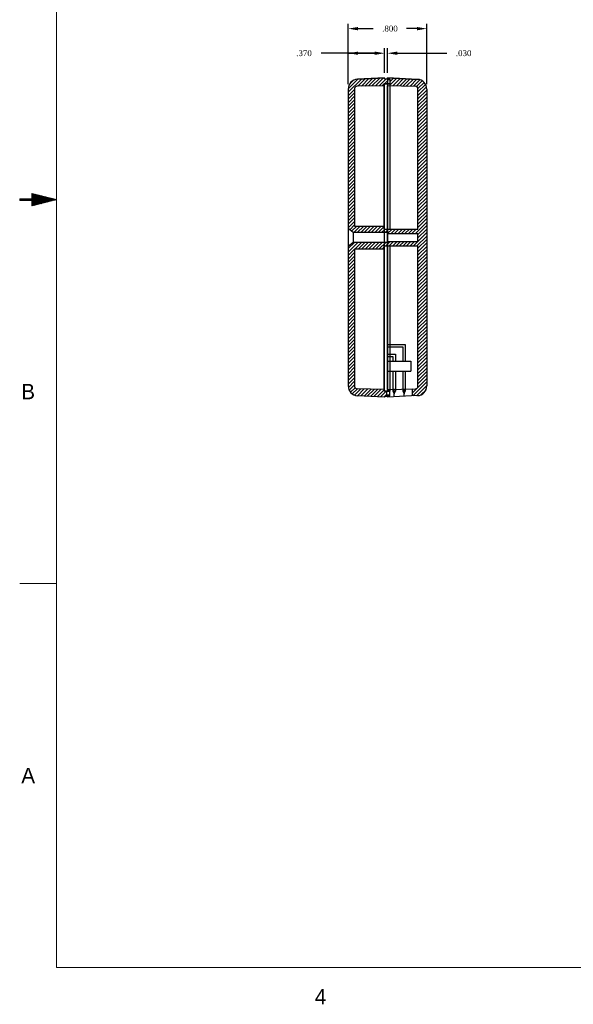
# Model space of a CAD drawing. Header units: millimetres. Extents: x -0.3 to 64.6, y -4.6 to 34.
# Tile 2 of 8: x 16 to 21.7, y 17.6 to 27.6. Entities that reach past the tile are written whole.
import ezdxf
from ezdxf.enums import TextEntityAlignment as Align

# ---------------------------------------------------------------- set-up
doc = ezdxf.new("R2010")
doc.units = ezdxf.units.MM
doc.header["$MEASUREMENT"] = 0
doc.layers.add('BORDER', color=1, linetype='Continuous', lineweight=5)
for name, color, linetype in [('Bottom_C10 Case', 213, 'Continuous'), ('Case Bottom', 10, 'Continuous'), ('Case Top', 40, 'Continuous'), ('Dimension-Text', 4, 'Continuous'), ('HPA665 Case', 3, 'Continuous'), ('HPA665_pcb Outline', 81, 'Continuous'), ('PEC04DBAN', 31, 'Continuous')]:
    doc.layers.add(name, color=color, linetype=linetype)
doc.styles.get("Standard").update_dxf_attribs({"font": 'TIMES.TTF'})
doc.styles.add('TXT', font='txt')
doc.dimstyles.get("Standard").update_dxf_attribs({"dimtxt": 0.06, "dimasz": 0.1, "dimexe": 0.05, "dimexo": 0.05, "dimgap": 0.09, "dimtad": 0, "dimtih": 1, "dimtoh": 1, "dimdec": 3, "dimzin": 4, "dimdsep": 46, "dimtxsty": 'Standard', "dimcen": 0.09, "dimadec": 0, "dimazin": 0, "dimtfac": 1, "dimtdec": 3, "dimtofl": 0, "dimtmove": 0, "dimatfit": 3, "dimfxl": 1, "dimtolj": 1, "dimtzin": 0, "dimarcsym": 0})
pattern_1 = [(45, (24.17033, 27.432973), (-0.01767767, 0.01767767), [])]

# ---------------------------------------------------------------- blocks, each defined once
blk = doc.blocks.new('*D20')
at = {"layer": 'Defpoints', "color": 0}
for p in [(20.17, 27.558), (19.37, 26.944), (20.17, 26.942)]:
    blk.add_point(p, dxfattribs=at)
at = {"layer": 'Dimension-Text', "color": 0, "lineweight": -2}
for p, q in [((19.37, 26.994), (19.37, 27.608)), ((19.47, 27.558), (19.625, 27.558)), ((20.07, 27.558), (19.965, 27.558)), ((20.17, 26.992), (20.17, 27.608))]:
    blk.add_line(p, q, dxfattribs=at)
at = {"layer": 'Dimension-Text', "color": 0}
for points in [[(19.47, 27.575), (19.47, 27.541), (19.37, 27.558)], [(20.07, 27.575), (20.07, 27.541), (20.17, 27.558)]]:
    blk.add_solid(points, dxfattribs=at)
at = {"layer": 'Dimension-Text', "color": 0, "insert": (19.795, 27.558), "char_height": 0.06, "attachment_point": 5}
blk.add_mtext('\\A1;.800', dxfattribs=at)
blk = doc.blocks.new('*D21')
at = {"layer": 'Defpoints', "color": 0}
for p in [(19.77, 27.308), (19.74, 27.058), (19.77, 27.06)]:
    blk.add_point(p, dxfattribs=at)
at = {"layer": 'Dimension-Text', "color": 0, "lineweight": -2}
for p, q in [((19.74, 27.108), (19.74, 27.358)), ((19.77, 27.11), (19.77, 27.358)), ((19.64, 27.308), (19.54, 27.308)), ((19.87, 27.308), (20.375, 27.308))]:
    blk.add_line(p, q, dxfattribs=at)
at = {"layer": 'Dimension-Text', "color": 0}
for points in [[(19.64, 27.325), (19.64, 27.291), (19.74, 27.308)], [(19.87, 27.325), (19.87, 27.291), (19.77, 27.308)]]:
    blk.add_solid(points, dxfattribs=at)
at = {"layer": 'Dimension-Text', "color": 0, "insert": (20.545, 27.308), "char_height": 0.06, "attachment_point": 5}
blk.add_mtext('\\A1;.030', dxfattribs=at)
blk = doc.blocks.new('*D23')
at = {"layer": 'Defpoints', "color": 0}
for p in [(19.37, 27.308), (19.74, 27.058), (19.37, 26.944)]:
    blk.add_point(p, dxfattribs=at)
at = {"layer": 'Dimension-Text', "color": 0, "lineweight": -2}
for p, q in [((19.37, 26.994), (19.37, 27.358)), ((19.74, 27.108), (19.74, 27.358)), ((19.37, 27.308), (19.095, 27.308)), ((19.64, 27.308), (19.37, 27.308))]:
    blk.add_line(p, q, dxfattribs=at)
at = {"layer": 'Dimension-Text', "color": 0}
blk.add_solid([(19.64, 27.325), (19.64, 27.291), (19.74, 27.308)], dxfattribs=at)
at = {"layer": 'Dimension-Text', "color": 0, "insert": (18.92, 27.308), "char_height": 0.06, "attachment_point": 5}
blk.add_mtext('\\A1;.370', dxfattribs=at)
blk = doc.blocks.new('_None')

msp = doc.modelspace()

# ---------------------------------------------------------------- hatches: boundary and pattern name
at = {"layer": 'Case Bottom', "linetype": 'Continuous'}
h = msp.add_hatch(dxfattribs=at)
h.set_pattern_fill('ANSI31', color=256, scale=0.2, style=0)
h.set_pattern_definition(pattern_1)
h.paths.add_polyline_path([(19.4353, 26.9479, -0.4091108), (19.4601, 26.9731), (19.7373, 26.9779), (19.7373, 26.998), (19.7703, 26.998), (19.7703, 27.048), (19.7403, 27.048), (19.7403, 27.058), (19.4651, 27.0435, 0.3989595), (19.3703, 26.9437), (19.3703, 25.5256), (19.4194, 25.483), (19.7703, 25.483), (19.7703, 25.518), (19.7373, 25.518), (19.7373, 25.548), (19.4353, 25.548)])
h = msp.add_hatch(dxfattribs=at)
h.set_pattern_fill('ANSI31', color=256, scale=0.2, style=0)
h.set_pattern_definition(pattern_1)
h.paths.add_polyline_path([(19.4353, 25.318), (19.7373, 25.318), (19.7373, 25.348), (19.7703, 25.348), (19.7703, 25.383), (19.4194, 25.383), (19.3703, 25.3403), (19.3703, 23.9223, 0.3989595), (19.4651, 23.8224), (19.7403, 23.808), (19.7403, 23.818), (19.7583, 23.818), (19.7583, 23.868), (19.7373, 23.868), (19.7373, 23.888), (19.4601, 23.8929, -0.4091108), (19.4353, 23.9181)])
at = {"layer": 'Case Top', "linetype": 'Continuous'}
h = msp.add_hatch(dxfattribs=at)
h.set_pattern_fill('ANSI31', color=256, scale=0.2, style=0)
h.set_pattern_definition(pattern_1)
h.paths.add_polyline_path([(20.1703, 26.9421, 0.3989595), (20.0756, 27.042), (19.7703, 27.058), (19.7703, 27.043), (19.7953, 27.043), (19.7953, 26.993), (19.7953, 26.9775), (20.0556, 26.973, -0.4091108), (20.0803, 26.9478), (20.0803, 25.518), (19.7703, 25.518), (19.7703, 25.473), (20.0803, 25.473), (20.0803, 25.393), (19.7703, 25.393), (19.7703, 25.348), (20.0803, 25.348), (20.0803, 23.9181, -0.4091108), (20.0556, 23.893), (20.0203, 23.8923), (20.0203, 23.8211), (20.0756, 23.824, 0.3989595), (20.1703, 23.9238)])

# ---------------------------------------------------------------- linework, layer by layer
at = {"layer": 'BORDER', "linetype": 'Continuous'}
for p, q in [((16.4006, 33.6305), (16.4006, 18.0055)), ((16.1506, 25.8255), (16.1506, 25.8817)), ((16.4006, 25.818), (16.1506, 25.8817)), ((16.0266, 25.8105), (16.0266, 25.8255)), ((16.1506, 25.8255), (16.0266, 25.8255)), ((16.1506, 25.8105), (16.0266, 25.8105)), ((16.1506, 25.7544), (16.4006, 25.818)), ((16.1506, 25.7544), (16.1506, 25.8105)), ((16.0256, 21.9118), (16.4006, 21.9118)), ((16.4006, 18.0055), (37.9006, 18.0055))]:
    msp.add_line(p, q, dxfattribs=at)
at = {"layer": 'BORDER'}
for p, q in [((16.1389, 25.8105), (16.198, 25.8696)), ((16.1459, 25.8105), (16.2036, 25.8682)), ((16.1506, 25.8788), (16.1529, 25.8811)), ((16.1506, 25.8718), (16.1585, 25.8797)), ((16.1506, 25.8647), (16.1641, 25.8782)), ((16.1506, 25.8576), (16.1698, 25.8768)), ((16.1506, 25.8505), (16.1754, 25.8754)), ((16.1506, 25.8435), (16.181, 25.8739)), ((16.1506, 25.8364), (16.1867, 25.8725)), ((16.1506, 25.8293), (16.1923, 25.8711)), ((16.1506, 25.8081), (16.2092, 25.8668)), ((16.1506, 25.801), (16.2149, 25.8653)), ((16.1506, 25.794), (16.2205, 25.8639)), ((16.1506, 25.7869), (16.2261, 25.8624)), ((16.1506, 25.7798), (16.2318, 25.861)), ((16.1506, 25.7728), (16.2374, 25.8596)), ((16.1506, 25.7657), (16.243, 25.8581)), ((16.1506, 25.7586), (16.2487, 25.8567)), ((16.1544, 25.7554), (16.2543, 25.8553)), ((16.1639, 25.7578), (16.26, 25.8538)), ((16.1734, 25.7602), (16.2656, 25.8524)), ((16.1829, 25.7626), (16.2712, 25.851)), ((16.1924, 25.765), (16.2769, 25.8495)), ((16.0266, 25.8114), (16.0407, 25.8255)), ((16.0266, 25.8185), (16.0337, 25.8255)), ((16.0328, 25.8105), (16.0478, 25.8255)), ((16.0399, 25.8105), (16.0549, 25.8255)), ((16.047, 25.8105), (16.062, 25.8255)), ((16.054, 25.8105), (16.069, 25.8255)), ((16.0611, 25.8105), (16.0761, 25.8255)), ((16.0682, 25.8105), (16.0832, 25.8255)), ((16.0752, 25.8105), (16.0902, 25.8255)), ((16.0823, 25.8105), (16.0973, 25.8255)), ((16.0894, 25.8105), (16.1044, 25.8255)), ((16.0964, 25.8105), (16.1114, 25.8255)), ((16.1035, 25.8105), (16.1185, 25.8255)), ((16.1106, 25.8105), (16.1256, 25.8255)), ((16.1177, 25.8105), (16.1327, 25.8255)), ((16.1247, 25.8105), (16.1397, 25.8255)), ((16.1318, 25.8105), (16.1468, 25.8255)), ((16.2019, 25.7675), (16.2825, 25.8481)), ((16.2113, 25.7699), (16.2881, 25.8467)), ((16.2208, 25.7723), (16.2938, 25.8452)), ((16.2303, 25.7747), (16.2994, 25.8438)), ((16.2398, 25.7771), (16.3051, 25.8424)), ((16.2493, 25.7795), (16.3107, 25.8409)), ((16.2588, 25.7819), (16.3163, 25.8395)), ((16.2683, 25.7844), (16.322, 25.8381)), ((16.2777, 25.7868), (16.3276, 25.8366)), ((16.2872, 25.7892), (16.3332, 25.8352)), ((16.2967, 25.7916), (16.3389, 25.8338)), ((16.3062, 25.794), (16.3445, 25.8323)), ((16.3157, 25.7964), (16.3501, 25.8309)), ((16.3252, 25.7988), (16.3558, 25.8294)), ((16.3347, 25.8013), (16.3614, 25.828)), ((16.3441, 25.8037), (16.3671, 25.8266)), ((16.3536, 25.8061), (16.3727, 25.8251)), ((16.3631, 25.8085), (16.3783, 25.8237)), ((16.3726, 25.8109), (16.384, 25.8223)), ((16.3821, 25.8133), (16.3896, 25.8208)), ((16.3916, 25.8157), (16.3952, 25.8194))]:
    msp.add_line(p, q, dxfattribs=at)
at = {"layer": 'Bottom_C10 Case'}
for p, q in [((19.7623, 26.998), (19.7953, 26.998)), ((19.7623, 23.868), (19.7953, 23.868))]:
    msp.add_line(p, q, dxfattribs=at)
at = {"layer": 'Case Bottom'}
for p, q in [((19.4651, 27.0435), (19.7403, 27.058)), ((19.7403, 27.058), (19.4651, 27.0435)), ((19.7403, 27.048), (19.7403, 27.058)), ((19.7373, 26.9779), (19.4601, 26.9731)), ((19.7373, 26.998), (19.7373, 26.978)), ((19.7953, 26.998), (19.7373, 26.998)), ((19.7373, 25.518), (19.7373, 26.9779)), ((19.7403, 27.048), (19.7703, 27.048)), ((19.7403, 27.048), (19.7703, 27.048)), ((19.7403, 27.048), (19.7703, 27.048)), ((19.7703, 27.048), (19.7703, 27.038)), ((19.7953, 27.038), (19.7703, 27.038)), ((19.7703, 23.888), (19.7703, 26.9779)), ((19.3703, 26.9437), (19.3703, 23.9223)), ((19.4353, 25.548), (19.7373, 25.548)), ((19.7703, 25.483), (19.4194, 25.483)), ((19.7373, 25.518), (19.7703, 25.518)), ((19.7703, 25.383), (19.4194, 25.383)), ((19.7373, 23.888), (19.7373, 25.348)), ((19.7373, 25.348), (19.7703, 25.348)), ((19.4353, 25.318), (19.7373, 25.318)), ((19.7373, 23.888), (19.4601, 23.8929)), ((19.7373, 23.868), (19.7373, 23.888)), ((19.7953, 23.868), (19.7373, 23.868)), ((19.7403, 23.808), (19.4651, 23.8224)), ((19.7403, 23.818), (19.7703, 23.818)), ((19.7403, 23.818), (19.7703, 23.818)), ((19.7403, 23.818), (19.7403, 23.808)), ((19.7703, 23.818), (19.7703, 23.828)), ((19.7953, 23.828), (19.7703, 23.828))]:
    msp.add_line(p, q, dxfattribs=at)
at = {"layer": 'Case Bottom', "linetype": 'Continuous'}
for p, q in [((19.7953, 26.998), (19.7953, 25.518)), ((19.4353, 26.9479), (19.4353, 25.548)), ((19.4194, 25.483), (19.3703, 25.5256)), ((19.3703, 25.5256), (19.3703, 25.5256)), ((19.4194, 25.483), (19.4194, 25.383)), ((19.4194, 25.383), (19.3703, 25.3403)), ((19.7953, 25.348), (19.7953, 23.868)), ((19.4353, 25.318), (19.4353, 23.9181)), ((19.7583, 23.868), (19.7583, 23.818))]:
    msp.add_line(p, q, dxfattribs=at)
at = {"layer": 'Case Bottom'}
for centre, radius, start, end in [((19.4703, 26.9437), 0.1, 93, 180), ((19.4703, 26.9437), 0.1, 93, 180), ((19.4605, 26.9479), 0.0252, 91, 180), ((19.4703, 23.9223), 0.1, 180, 267), ((19.4605, 23.9181), 0.0252, 180, 269)]:
    msp.add_arc(centre, radius, start, end, dxfattribs=at)
at = {"layer": 'Case Top'}
for p, q in [((19.7703, 27.058), (19.7703, 23.873)), ((19.7703, 27.058), (20.0756, 27.042)), ((20.0756, 27.042), (19.7703, 27.058)), ((19.7703, 27.043), (19.7703, 27.058)), ((19.7953, 27.043), (19.7703, 27.043)), ((19.7953, 26.993), (19.7703, 26.993)), ((19.7703, 26.978), (20.0556, 26.973)), ((19.7953, 27.043), (19.7953, 26.993)), ((20.1703, 26.9421), (20.1703, 23.9238)), ((19.7703, 23.888), (20.0556, 23.893)), ((19.7953, 23.873), (19.7703, 23.873)), ((19.7953, 23.823), (19.7953, 23.873)), ((20.0203, 23.8923), (20.0203, 23.8211)), ((20.0756, 23.824), (19.7703, 23.808)), ((19.7953, 23.823), (19.7703, 23.823)), ((19.7703, 23.823), (19.7703, 23.808))]:
    msp.add_line(p, q, dxfattribs=at)
at = {"layer": 'Case Top', "linetype": 'Continuous'}
for p, q in [((20.0803, 25.518), (20.0803, 26.9478)), ((19.7703, 25.518), (20.0803, 25.518)), ((19.7703, 25.473), (20.0803, 25.473)), ((20.0803, 25.393), (20.0803, 25.473)), ((19.7703, 25.393), (20.0803, 25.393)), ((19.7703, 25.348), (20.0803, 25.348)), ((20.0803, 23.9181), (20.0803, 25.348))]:
    msp.add_line(p, q, dxfattribs=at)
at = {"layer": 'Case Top'}
for centre, radius, start, end in [((20.0551, 26.9478), 0.0252, 0, 89), ((20.0703, 26.9421), 0.1, 0, 87), ((20.0703, 26.9421), 0.1, 0, 87), ((20.0551, 23.9181), 0.0252, 271, 0), ((20.0703, 23.9238), 0.1, 273, 0)]:
    msp.add_arc(centre, radius, start, end, dxfattribs=at)
at = {"layer": 'HPA665 Case'}
for p, q in [((19.7703, 27.043), (19.7703, 27.058)), ((19.7953, 27.038), (19.7953, 26.998)), ((19.7953, 23.828), (19.7953, 23.868)), ((19.7703, 23.823), (19.7703, 23.808))]:
    msp.add_line(p, q, dxfattribs=at)
at = {"layer": 'HPA665_pcb Outline', "linetype": 'Continuous'}
for p, q in [((19.7683, 26.993), (19.7373, 26.993)), ((19.7373, 26.993), (19.7373, 23.873)), ((19.7683, 26.993), (19.7683, 23.873)), ((19.7373, 23.873), (19.7683, 23.873))]:
    msp.add_line(p, q, dxfattribs=at)
at = {"layer": 'PEC04DBAN'}
for p, q in [((19.7683, 24.3455), (19.9508, 24.3455)), ((19.9508, 24.3455), (19.9508, 24.173)), ((19.7683, 24.3205), (19.9258, 24.3205)), ((19.7683, 24.2455), (19.8508, 24.2455)), ((19.8508, 24.2455), (19.8508, 24.173)), ((19.9258, 24.3205), (19.9258, 24.173)), ((19.7683, 24.2205), (19.8258, 24.2205)), ((19.8258, 24.2205), (19.8258, 24.173)), ((19.8258, 24.073), (19.8258, 23.868)), ((19.8508, 24.073), (19.8508, 23.868)), ((19.9258, 24.073), (19.9258, 23.868)), ((19.9508, 24.073), (19.9508, 23.868)), ((19.8258, 23.868), (19.8508, 23.868)), ((19.8258, 23.868), (19.8383, 23.843)), ((19.8383, 23.818), (19.8383, 23.893)), ((19.8383, 23.843), (19.8508, 23.868)), ((19.9258, 23.868), (19.9508, 23.868)), ((19.9258, 23.868), (19.9383, 23.843)), ((19.9383, 23.818), (19.9383, 23.893)), ((19.9383, 23.843), (19.9508, 23.868))]:
    msp.add_line(p, q, dxfattribs=at)
at = {"layer": 'PEC04DBAN', "linetype": 'Continuous'}
for p, q in [((19.7683, 24.173), (20.0083, 24.173)), ((19.7683, 24.173), (19.7683, 24.073)), ((20.0083, 24.173), (20.0083, 24.073)), ((19.7683, 24.073), (20.0083, 24.073))]:
    msp.add_line(p, q, dxfattribs=at)

# ---------------------------------------------------------------- texts
at = {"layer": 'BORDER', "style": 'TXT'}
for s, p in [('B', (16.1816, 23.787)), ('A', (16.1816, 19.8807))]:
    msp.add_text(s, height=0.156, dxfattribs=at).set_placement(p, align=Align.RIGHT)
msp.add_text('4', height=0.156, dxfattribs=at).set_placement((19.0881, 17.6305), align=Align.CENTER)

# ---------------------------------------------------------------- dimensions: what is measured, and where the dimension line sits
at = {"layer": 'Dimension-Text'}
for base, p1, p2, picture, middle in [((20.1703, 27.558), (19.3703, 26.9437), (20.1703, 26.9421), '*D20', (19.7953, 27.558)), ((19.7703, 27.308), (19.7403, 27.058), (19.7703, 27.0595), '*D21', (20.5453, 27.308))]:
    dim = msp.add_linear_dim(base=base, p1=p1, p2=p2, dimstyle='Standard', dxfattribs=at)
    dim.commit()
    dim.dimension.update_dxf_attribs({"geometry": picture, "text_midpoint": middle, "dimtype": 160})
dim = msp.add_linear_dim(base=(19.3703, 27.308), p1=(19.7403, 27.058), p2=(19.3703, 26.9437), dimstyle='Standard', override={"dimblk2": 'None', "dimsah": 1}, dxfattribs=at)
dim.commit()
dim.dimension.update_dxf_attribs({"geometry": '*D23', "text_midpoint": (18.9203, 27.308), "dimtype": 160})

# ---------------------------------------------------------------- leaders
msp.add_leader([(19.3703, 27.308), (19.6703, 27.308)], dimstyle='Standard', dxfattribs=at)

doc.saveas('drawing.dxf')
